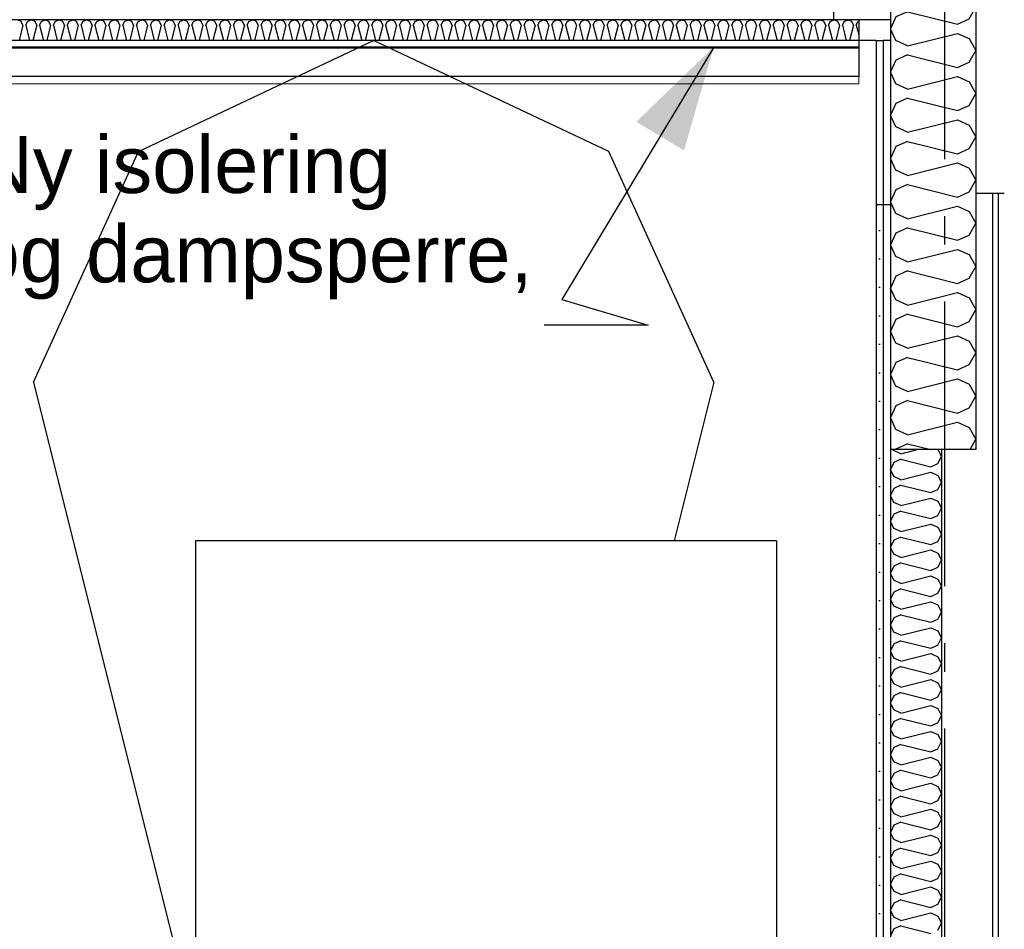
# Model space of a CAD drawing. Header units: millimetres. Extents: x -8544 to 51179, y -2070 to 23603.
# Tile 123 of 174: x 26593 to 28322, y 5248 to 6845. Entities that reach past the tile are written whole.
import ezdxf
from ezdxf.enums import TextEntityAlignment as Align

# ---------------------------------------------------------------- set-up
doc = ezdxf.new("R2010")
doc.units = ezdxf.units.MM
doc.header["$LTSCALE"] = 0.5
doc.header["$MEASUREMENT"] = 0
doc.linetypes.add('Akselinje', pattern=[1500, 1000, -200, 100, -200])
doc.linetypes.add('PLINE', pattern=[0])
for name, color, linetype in [('222- Søyler', 7, 'Continuous'), ('223- Bjelker', 7, 'Continuous'), ('223- Bjelker (Skravur)', 7, 'Continuous'), ('232- Ikke-bærende yttervegger', 7, 'Continuous'), ('232- Ikke-bærende yttervegger (Skravur)', 7, 'Continuous'), ('242- Ikke-bærende innervegger', 7, 'Continuous'), ('242- Ikke-bærende innervegger (Skravur)', 7, 'Continuous'), ('242- Ikke-bærende innervegger (Skravur)(Nye konstruksjoner)', 7, 'Continuous'), ('242- Ikke-bærende innervegger(Nye konstruksjoner)', 7, 'Continuous'), ('256- Faste himlinger og overflatebehandling (Skravur)(Nye konstruksjoner)', 7, 'Continuous'), ('256- Faste himlinger og overflatebehandling(Nye konstruksjoner)', 7, 'Continuous'), ('261- Primærkonstruksjon (tak)', 7, 'Continuous'), ('82-- Modullinjer', 7, 'Continuous'), ('832- Tekst bygning(Nye konstruksjoner)', 7, 'Continuous')]:
    doc.layers.add(name, color=color, linetype=linetype)
doc.layers.add('236- Innvendig kledning og overflate(Nye konstruksjoner)', color=7, linetype='Continuous', lineweight=0)
doc.styles.add('GENERATED_STYLE_1', font='arial.ttf')
doc.styles.add('GENERATED_STYLE_3', font='arial.ttf')
doc.dimstyles.new('GENERATED_STYLE__2', dxfattribs={"dimtxt": 0.18, "dimasz": 182.4, "dimexe": 0.18, "dimexo": 0.0625, "dimgap": 0, "dimtad": 0, "dimtih": 1, "dimtoh": 1, "dimdec": 4, "dimzin": 0, "dimdsep": 46, "dimcen": 0.09, "dimadec": 0, "dimazin": 0, "dimtfac": 1, "dimtdec": 4, "dimtmove": 0, "dimatfit": 3, "dimldrblk": 'ARROWHEAD_5', "dimfxl": 1, "dimtolj": 1, "dimtzin": 0, "dimarcsym": 0})
pattern_1 = [(270, (0, 0), (86.60254, 0), [0, -50]), (270, (43.3, -25), (86.60254, 0), [0, -50])]

# ---------------------------------------------------------------- blocks, each defined once
blk = doc.blocks.new('*X15')
at = {"layer": '242- Ikke-bærende innervegger (Skravur)', "linetype": 'PLINE'}
for p, q in [((28127.8, 6088.2), (28127, 6090)), ((28140, 6082.7), (28127.8, 6088.2)), ((28140, 6082.7), (28169.2, 6090)), ((28205.2, 6090), (28211.9, 6077.9)), ((28140, 6073.1), (28127.8, 6067.6)), ((28140, 6073.1), (28192.8, 6059.9)), ((28205, 6065.5), (28211.9, 6077.9)), ((28127.8, 6067.6), (28121.9, 6055.1)), ((28127.8, 6042.7), (28121.9, 6055.1)), ((28192.8, 6059.9), (28205, 6065.5)), ((28140, 6037.2), (28127.8, 6042.7)), ((28140, 6037.2), (28192.8, 6050.4)), ((28192.8, 6050.4), (28205, 6044.8)), ((28205, 6044.8), (28211.9, 6032.4)), ((28127.8, 6022), (28121.9, 6009.6)), ((28140, 6027.6), (28127.8, 6022)), ((28140, 6027.6), (28192.8, 6014.4)), ((28192.8, 6014.4), (28205, 6019.9)), ((28205, 6019.9), (28211.9, 6032.4)), ((28127.8, 5997.2), (28121.9, 6009.6)), ((28140, 5991.6), (28192.8, 6004.8)), ((28192.8, 6004.8), (28205, 5999.3)), ((28140, 5991.6), (28127.8, 5997.2)), ((28205, 5999.3), (28211.9, 5986.9)), ((28205, 5974.4), (28211.9, 5986.9)), ((28127.8, 5976.5), (28121.9, 5964.1)), ((28140, 5982.1), (28127.8, 5976.5)), ((28140, 5982.1), (28192.8, 5968.9)), ((28192.8, 5968.9), (28205, 5974.4)), ((28127.8, 5951.7), (28121.9, 5964.1)), ((28140, 5946.1), (28127.8, 5951.7)), ((28140, 5946.1), (28192.8, 5959.3)), ((28192.8, 5959.3), (28205, 5953.8)), ((28205, 5953.8), (28211.9, 5941.3)), ((28127.8, 5931), (28121.9, 5918.6)), ((28140, 5936.5), (28127.8, 5931)), ((28140, 5936.5), (28192.8, 5923.3)), ((28205, 5928.9), (28211.9, 5941.3)), ((28127.8, 5906.1), (28121.9, 5918.6)), ((28140, 5900.6), (28192.8, 5913.8)), ((28192.8, 5923.3), (28205, 5928.9)), ((28192.8, 5913.8), (28205, 5908.2)), ((28140, 5900.6), (28127.8, 5906.1)), ((28205, 5908.2), (28211.9, 5895.8)), ((28205, 5883.4), (28211.9, 5895.8)), ((28127.8, 5885.5), (28121.9, 5873)), ((28140, 5891), (28127.8, 5885.5)), ((28140, 5891), (28192.8, 5877.8)), ((28192.8, 5877.8), (28205, 5883.4)), ((28127.8, 5860.6), (28121.9, 5873)), ((28140, 5855.1), (28192.8, 5868.3)), ((28192.8, 5868.3), (28205, 5862.7)), ((28205, 5862.7), (28211.9, 5850.3)), ((28140, 5855.1), (28127.8, 5860.6)), ((28140, 5845.5), (28127.8, 5839.9)), ((28140, 5845.5), (28192.8, 5832.3)), ((28205, 5837.8), (28211.9, 5850.3)), ((28127.8, 5839.9), (28121.9, 5827.5)), ((28127.8, 5815.1), (28121.9, 5827.5)), ((28192.8, 5832.3), (28205, 5837.8)), ((28140, 5809.5), (28127.8, 5815.1)), ((28140, 5809.5), (28192.8, 5822.7)), ((28192.8, 5822.7), (28205, 5817.2)), ((28205, 5817.2), (28211.9, 5804.7)), ((28127.8, 5794.4), (28121.9, 5782)), ((28140, 5800), (28127.8, 5794.4)), ((28140, 5800), (28192.8, 5786.8)), ((28192.8, 5786.8), (28205, 5792.3)), ((28205, 5792.3), (28211.9, 5804.7)), ((28127.8, 5769.5), (28121.9, 5782)), ((28140, 5764), (28192.8, 5777.2)), ((28192.8, 5777.2), (28205, 5771.6)), ((28140, 5764), (28127.8, 5769.5)), ((28205, 5771.6), (28211.9, 5759.2)), ((28205, 5746.8), (28211.9, 5759.2)), ((28127.8, 5748.9), (28121.9, 5736.5)), ((28140, 5754.4), (28127.8, 5748.9)), ((28140, 5754.4), (28192.8, 5741.2)), ((28192.8, 5741.2), (28205, 5746.8)), ((28127.8, 5724), (28121.9, 5736.5)), ((28140, 5718.5), (28127.8, 5724)), ((28140, 5718.5), (28192.8, 5731.7)), ((28192.8, 5731.7), (28205, 5726.1)), ((28205, 5726.1), (28211.9, 5713.7)), ((28140, 5708.9), (28127.8, 5703.4)), ((28140, 5708.9), (28192.8, 5695.7)), ((28205, 5701.3), (28211.9, 5713.7)), ((28127.8, 5703.4), (28121.9, 5690.9)), ((28127.8, 5678.5), (28121.9, 5690.9)), ((28192.8, 5695.7), (28205, 5701.3)), ((28140, 5672.9), (28127.8, 5678.5)), ((28140, 5672.9), (28192.8, 5686.1)), ((28192.8, 5686.1), (28205, 5680.6)), ((28205, 5680.6), (28211.9, 5668.2)), ((28127.8, 5657.8), (28121.9, 5645.4)), ((28140, 5663.4), (28127.8, 5657.8)), ((28140, 5663.4), (28192.8, 5650.2)), ((28192.8, 5650.2), (28205, 5655.7)), ((28205, 5655.7), (28211.9, 5668.2)), ((28127.8, 5633), (28121.9, 5645.4)), ((28140, 5627.4), (28192.8, 5640.6)), ((28192.8, 5640.6), (28205, 5635.1)), ((28140, 5627.4), (28127.8, 5633)), ((28205, 5635.1), (28211.9, 5622.6)), ((28205, 5610.2), (28211.9, 5622.6)), ((28127.8, 5612.3), (28121.9, 5599.9)), ((28140, 5617.8), (28127.8, 5612.3)), ((28140, 5617.8), (28192.8, 5604.7)), ((28192.8, 5604.7), (28205, 5610.2)), ((28127.8, 5587.4), (28121.9, 5599.9)), ((28140, 5581.9), (28127.8, 5587.4)), ((28140, 5581.9), (28192.8, 5595.1)), ((28192.8, 5595.1), (28205, 5589.5)), ((28205, 5589.5), (28211.9, 5577.1)), ((28140, 5572.3), (28127.8, 5566.8)), ((28140, 5572.3), (28192.8, 5559.1)), ((28205, 5564.7), (28211.9, 5577.1)), ((28127.8, 5566.8), (28121.9, 5554.3)), ((28127.8, 5541.9), (28121.9, 5554.3)), ((28192.8, 5559.1), (28205, 5564.7)), ((28140, 5536.4), (28127.8, 5541.9)), ((28140, 5536.4), (28192.8, 5549.6)), ((28192.8, 5549.6), (28205, 5544)), ((28205, 5544), (28211.9, 5531.6)), ((28127.8, 5521.2), (28121.9, 5508.8)), ((28140, 5526.8), (28127.8, 5521.2)), ((28140, 5526.8), (28192.8, 5513.6)), ((28192.8, 5513.6), (28205, 5519.1)), ((28205, 5519.1), (28211.9, 5531.6)), ((28127.8, 5496.4), (28121.9, 5508.8)), ((28140, 5490.8), (28192.8, 5504)), ((28192.8, 5504), (28205, 5498.5)), ((28205, 5498.5), (28211.9, 5486)), ((28140, 5490.8), (28127.8, 5496.4)), ((28140, 5481.3), (28127.8, 5475.7)), ((28140, 5481.3), (28192.8, 5468.1)), ((28205, 5473.6), (28211.9, 5486)), ((28127.8, 5475.7), (28121.9, 5463.3)), ((28192.8, 5468.1), (28205, 5473.6)), ((28127.8, 5450.9), (28121.9, 5463.3)), ((28140, 5445.3), (28127.8, 5450.9)), ((28140, 5445.3), (28192.8, 5458.5)), ((28192.8, 5458.5), (28205, 5453)), ((28205, 5453), (28211.9, 5440.5)), ((28127.8, 5430.2), (28121.9, 5417.8)), ((28140, 5435.7), (28127.8, 5430.2)), ((28140, 5435.7), (28192.8, 5422.5)), ((28205, 5428.1), (28211.9, 5440.5)), ((28127.8, 5405.3), (28121.9, 5417.8)), ((28140, 5399.8), (28192.8, 5413)), ((28192.8, 5422.5), (28205, 5428.1)), ((28192.8, 5413), (28205, 5407.4)), ((28140, 5399.8), (28127.8, 5405.3)), ((28205, 5407.4), (28211.9, 5395)), ((28205, 5382.6), (28211.9, 5395)), ((28127.8, 5384.7), (28121.9, 5372.2)), ((28140, 5390.2), (28127.8, 5384.7)), ((28140, 5390.2), (28192.8, 5377)), ((28192.8, 5377), (28205, 5382.6)), ((28127.8, 5359.8), (28121.9, 5372.2)), ((28140, 5354.3), (28127.8, 5359.8)), ((28140, 5354.3), (28192.8, 5367.4)), ((28192.8, 5367.4), (28205, 5361.9)), ((28205, 5361.9), (28211.9, 5349.5)), ((28140, 5344.7), (28127.8, 5339.1)), ((28140, 5344.7), (28192.8, 5331.5)), ((28205, 5337), (28211.9, 5349.5)), ((28127.8, 5339.1), (28121.9, 5326.7)), ((28127.8, 5314.3), (28121.9, 5326.7)), ((28192.8, 5331.5), (28205, 5337)), ((28140, 5308.7), (28127.8, 5314.3)), ((28140, 5308.7), (28192.8, 5321.9)), ((28192.8, 5321.9), (28205, 5316.4)), ((28205, 5316.4), (28211.9, 5303.9)), ((28127.8, 5293.6), (28121.9, 5281.2)), ((28140, 5299.2), (28127.8, 5293.6)), ((28140, 5299.2), (28192.8, 5286)), ((28192.8, 5286), (28205, 5291.5)), ((28205, 5291.5), (28211.9, 5303.9)), ((28127.8, 5268.7), (28121.9, 5281.2)), ((28140, 5263.2), (28192.8, 5276.4)), ((28192.8, 5276.4), (28205, 5270.8)), ((28140, 5263.2), (28127.8, 5268.7)), ((28205, 5270.8), (28211.9, 5258.4)), ((28205, 5246), (28211.9, 5258.4)), ((28127.8, 5248.1), (28121.9, 5235.6)), ((28140, 5253.6), (28127.8, 5248.1)), ((28140, 5253.6), (28192.8, 5240.4))]:
    blk.add_line(p, q, dxfattribs=at)
blk = doc.blocks.new('*X20')
at = {"layer": '232- Ikke-bærende yttervegger (Skravur)', "linetype": 'PLINE'}
for p, q in [((28152.1, 7633.8), (28145.3, 7636.9)), ((28152.1, 7633.8), (28164.4, 7636.9)), ((28260.4, 7605.1), (28271.9, 7625.8)), ((28265.8, 7636.9), (28271.9, 7625.8)), ((28131.7, 7608.6), (28121.9, 7587.9)), ((28152.1, 7617.9), (28131.7, 7608.6)), ((28152.1, 7617.9), (28240, 7595.9)), ((28240, 7595.9), (28260.4, 7605.1)), ((28131.7, 7567.2), (28121.9, 7587.9)), ((28152.1, 7557.9), (28240, 7579.9)), ((28240, 7579.9), (28260.4, 7570.7)), ((28152.1, 7557.9), (28131.7, 7567.2)), ((28260.4, 7570.7), (28271.9, 7550)), ((28152.1, 7542), (28131.7, 7532.7)), ((28152.1, 7542), (28240, 7520)), ((28260.4, 7529.2), (28271.9, 7550)), ((28131.7, 7532.7), (28121.9, 7512)), ((28240, 7520), (28260.4, 7529.2)), ((28131.7, 7491.3), (28121.9, 7512)), ((28152.1, 7482.1), (28240, 7504)), ((28240, 7504), (28260.4, 7494.8)), ((28152.1, 7482.1), (28131.7, 7491.3)), ((28260.4, 7494.8), (28271.9, 7474.1)), ((28260.4, 7453.4), (28271.9, 7474.1)), ((28131.7, 7456.9), (28121.9, 7436.1)), ((28152.1, 7466.1), (28131.7, 7456.9)), ((28152.1, 7466.1), (28240, 7444.1)), ((28240, 7444.1), (28260.4, 7453.4)), ((28131.7, 7415.4), (28121.9, 7436.1)), ((28152.1, 7406.2), (28240, 7428.2)), ((28240, 7428.2), (28260.4, 7418.9)), ((28260.4, 7418.9), (28271.9, 7398.2)), ((28152.1, 7406.2), (28131.7, 7415.4)), ((28152.1, 7390.2), (28131.7, 7381)), ((28152.1, 7390.2), (28240, 7368.2)), ((28260.4, 7377.5), (28271.9, 7398.2)), ((28131.7, 7381), (28121.9, 7360.3)), ((28240, 7368.2), (28260.4, 7377.5)), ((28131.7, 7339.5), (28121.9, 7360.3)), ((28152.1, 7330.3), (28240, 7352.3)), ((28240, 7352.3), (28260.4, 7343)), ((28152.1, 7330.3), (28131.7, 7339.5)), ((28260.4, 7343), (28271.9, 7322.3)), ((28152.1, 7314.4), (28131.7, 7305.1)), ((28152.1, 7314.4), (28240, 7292.4)), ((28260.4, 7301.6), (28271.9, 7322.3)), ((28131.7, 7305.1), (28121.9, 7284.4)), ((28240, 7292.4), (28260.4, 7301.6)), ((28131.7, 7263.7), (28121.9, 7284.4)), ((28152.1, 7254.4), (28131.7, 7263.7)), ((28152.1, 7254.4), (28240, 7276.4)), ((28240, 7276.4), (28260.4, 7267.2)), ((28260.4, 7267.2), (28271.9, 7246.4)), ((28260.4, 7225.7), (28271.9, 7246.4)), ((28131.7, 7229.2), (28121.9, 7208.5)), ((28152.1, 7238.5), (28131.7, 7229.2)), ((28152.1, 7238.5), (28240, 7216.5)), ((28240, 7216.5), (28260.4, 7225.7)), ((28131.7, 7187.8), (28121.9, 7208.5)), ((28152.1, 7178.5), (28240, 7200.5)), ((28240, 7200.5), (28260.4, 7191.3)), ((28152.1, 7178.5), (28131.7, 7187.8)), ((28260.4, 7191.3), (28271.9, 7170.6)), ((28152.1, 7162.6), (28131.7, 7153.3)), ((28152.1, 7162.6), (28240, 7140.6)), ((28260.4, 7149.8), (28271.9, 7170.6)), ((28131.7, 7153.3), (28121.9, 7132.6)), ((28240, 7140.6), (28260.4, 7149.8)), ((28131.7, 7111.9), (28121.9, 7132.6)), ((28152.1, 7102.7), (28240, 7124.7)), ((28240, 7124.7), (28260.4, 7115.4)), ((28152.1, 7102.7), (28131.7, 7111.9)), ((28260.4, 7115.4), (28271.9, 7094.7)), ((28260.4, 7074), (28271.9, 7094.7)), ((28131.7, 7077.5), (28121.9, 7056.7)), ((28152.1, 7086.7), (28131.7, 7077.5)), ((28152.1, 7086.7), (28240, 7064.7)), ((28240, 7064.7), (28260.4, 7074)), ((28131.7, 7036), (28121.9, 7056.7)), ((28152.1, 7026.8), (28240, 7048.8)), ((28240, 7048.8), (28260.4, 7039.5)), ((28260.4, 7039.5), (28271.9, 7018.8)), ((28152.1, 7026.8), (28131.7, 7036)), ((28152.1, 7010.8), (28131.7, 7001.6)), ((28152.1, 7010.8), (28240, 6988.8)), ((28260.4, 6998.1), (28271.9, 7018.8)), ((28131.7, 7001.6), (28121.9, 6980.9)), ((28240, 6988.8), (28260.4, 6998.1)), ((28131.7, 6960.1), (28121.9, 6980.9)), ((28152.1, 6950.9), (28240, 6972.9)), ((28240, 6972.9), (28260.4, 6963.6)), ((28152.1, 6950.9), (28131.7, 6960.1)), ((28260.4, 6963.6), (28271.9, 6942.9)), ((28152.1, 6935), (28131.7, 6925.7)), ((28152.1, 6935), (28240, 6913)), ((28260.4, 6922.2), (28271.9, 6942.9)), ((28131.7, 6925.7), (28121.9, 6905)), ((28240, 6913), (28260.4, 6922.2)), ((28131.7, 6884.3), (28121.9, 6905)), ((28152.1, 6875), (28131.7, 6884.3)), ((28152.1, 6875), (28240, 6897)), ((28240, 6897), (28260.4, 6887.8)), ((28260.4, 6887.8), (28271.9, 6867)), ((28260.4, 6846.3), (28271.9, 6867)), ((28131.7, 6849.8), (28121.9, 6829.1)), ((28152.1, 6859.1), (28131.7, 6849.8)), ((28152.1, 6859.1), (28240, 6837.1)), ((28240, 6837.1), (28260.4, 6846.3)), ((28131.7, 6808.4), (28121.9, 6829.1)), ((28152.1, 6799.1), (28240, 6821.1)), ((28240, 6821.1), (28260.4, 6811.9)), ((28152.1, 6799.1), (28131.7, 6808.4)), ((28260.4, 6811.9), (28271.9, 6791.2)), ((28152.1, 6783.2), (28131.7, 6774)), ((28152.1, 6783.2), (28240, 6761.2)), ((28260.4, 6770.4), (28271.9, 6791.2)), ((28131.7, 6774), (28121.9, 6753.2)), ((28240, 6761.2), (28260.4, 6770.4)), ((28131.7, 6732.5), (28121.9, 6753.2)), ((28152.1, 6723.3), (28240, 6745.3)), ((28240, 6745.3), (28260.4, 6736)), ((28152.1, 6723.3), (28131.7, 6732.5)), ((28260.4, 6736), (28271.9, 6715.3)), ((28260.4, 6694.6), (28271.9, 6715.3)), ((28131.7, 6698.1), (28121.9, 6677.3)), ((28152.1, 6707.3), (28131.7, 6698.1)), ((28152.1, 6707.3), (28240, 6685.3)), ((28240, 6685.3), (28260.4, 6694.6)), ((28131.7, 6656.6), (28121.9, 6677.3)), ((28152.1, 6647.4), (28131.7, 6656.6)), ((28152.1, 6647.4), (28240, 6669.4)), ((28240, 6669.4), (28260.4, 6660.1)), ((28260.4, 6660.1), (28271.9, 6639.4)), ((28260.4, 6618.7), (28271.9, 6639.4)), ((28131.7, 6622.2), (28121.9, 6601.5)), ((28152.1, 6631.4), (28131.7, 6622.2)), ((28152.1, 6631.4), (28240, 6609.4)), ((28240, 6609.4), (28260.4, 6618.7)), ((28131.7, 6580.7), (28121.9, 6601.5)), ((28152.1, 6571.5), (28240, 6593.5)), ((28240, 6593.5), (28260.4, 6584.3)), ((28152.1, 6571.5), (28131.7, 6580.7)), ((28260.4, 6584.3), (28271.9, 6563.5)), ((28152.1, 6555.6), (28131.7, 6546.3)), ((28152.1, 6555.6), (28240, 6533.6)), ((28260.4, 6542.8), (28271.9, 6563.5)), ((28131.7, 6546.3), (28121.9, 6525.6)), ((28240, 6533.6), (28260.4, 6542.8)), ((28131.7, 6504.9), (28121.9, 6525.6)), ((28152.1, 6495.6), (28131.7, 6504.9)), ((28152.1, 6495.6), (28240, 6517.6)), ((28240, 6517.6), (28260.4, 6508.4)), ((28260.4, 6508.4), (28271.9, 6487.7)), ((28260.4, 6466.9), (28271.9, 6487.7)), ((28131.7, 6470.4), (28121.9, 6449.7)), ((28152.1, 6479.7), (28131.7, 6470.4)), ((28152.1, 6479.7), (28240, 6457.7)), ((28240, 6457.7), (28260.4, 6466.9)), ((28131.7, 6429), (28121.9, 6449.7)), ((28152.1, 6419.7), (28240, 6441.7)), ((28240, 6441.7), (28260.4, 6432.5)), ((28260.4, 6432.5), (28271.9, 6411.8)), ((28152.1, 6419.7), (28131.7, 6429)), ((28152.1, 6403.8), (28131.7, 6394.6)), ((28152.1, 6403.8), (28240, 6381.8)), ((28260.4, 6391.1), (28271.9, 6411.8)), ((28131.7, 6394.6), (28121.9, 6373.8)), ((28240, 6381.8), (28260.4, 6391.1)), ((28131.7, 6353.1), (28121.9, 6373.8)), ((28152.1, 6343.9), (28240, 6365.9)), ((28240, 6365.9), (28260.4, 6356.6)), ((28152.1, 6343.9), (28131.7, 6353.1)), ((28260.4, 6356.6), (28271.9, 6335.9)), ((28260.4, 6315.2), (28271.9, 6335.9)), ((28131.7, 6318.7), (28121.9, 6298)), ((28152.1, 6327.9), (28131.7, 6318.7)), ((28152.1, 6327.9), (28240, 6305.9)), ((28240, 6305.9), (28260.4, 6315.2)), ((28131.7, 6277.2), (28121.9, 6298)), ((28152.1, 6268), (28131.7, 6277.2)), ((28152.1, 6268), (28240, 6290)), ((28240, 6290), (28260.4, 6280.7)), ((28260.4, 6280.7), (28271.9, 6260)), ((28260.4, 6239.3), (28271.9, 6260)), ((28131.7, 6242.8), (28121.9, 6222.1)), ((28152.1, 6252), (28131.7, 6242.8)), ((28152.1, 6252), (28240, 6230)), ((28240, 6230), (28260.4, 6239.3)), ((28131.7, 6201.4), (28121.9, 6222.1)), ((28152.1, 6192.1), (28240, 6214.1)), ((28240, 6214.1), (28260.4, 6204.9)), ((28152.1, 6192.1), (28131.7, 6201.4)), ((28260.4, 6204.9), (28271.9, 6184.1)), ((28152.1, 6176.2), (28131.7, 6166.9)), ((28152.1, 6176.2), (28240, 6154.2)), ((28260.4, 6163.4), (28271.9, 6184.1)), ((28131.7, 6166.9), (28121.9, 6146.2)), ((28240, 6154.2), (28260.4, 6163.4)), ((28131.7, 6125.5), (28121.9, 6146.2)), ((28152.1, 6116.2), (28240, 6138.2)), ((28240, 6138.2), (28260.4, 6129)), ((28152.1, 6116.2), (28131.7, 6125.5)), ((28260.4, 6129), (28271.9, 6108.3)), ((28261.7, 6090), (28271.9, 6108.3)), ((28131.7, 6091), (28131.2, 6090)), ((28152.1, 6100.3), (28131.7, 6091)), ((28152.1, 6100.3), (28193.2, 6090))]:
    blk.add_line(p, q, dxfattribs=at)
blk = doc.blocks.new('*X50')
at = {"layer": '256- Faste himlinger og overflatebehandling (Skravur)(Nye konstruksjoner)', "linetype": 'PLINE'}
for p, q in [((26595.7, 6841.9), (26589, 6845.1)), ((26598.6, 6835.4), (26592, 6808.8)), ((26598.6, 6835.4), (26595.7, 6841.9)), ((26603.7, 6835.4), (26606.7, 6841.9)), ((26603.7, 6835.4), (26610.4, 6808.8)), ((26606.7, 6841.9), (26613.3, 6845.1)), ((26620, 6841.9), (26613.3, 6845.1)), ((26622.9, 6835.4), (26616.3, 6808.8)), ((26622.9, 6835.4), (26620, 6841.9)), ((26628, 6835.4), (26631, 6841.9)), ((26628, 6835.4), (26634.7, 6808.8)), ((26631, 6841.9), (26637.6, 6845.1)), ((26644.3, 6841.9), (26637.6, 6845.1)), ((26647.2, 6835.4), (26640.6, 6808.8)), ((26647.2, 6835.4), (26644.3, 6841.9)), ((26652.3, 6835.4), (26655.3, 6841.9)), ((26652.3, 6835.4), (26659, 6808.8)), ((26655.3, 6841.9), (26661.9, 6845.1)), ((26668.6, 6841.9), (26661.9, 6845.1)), ((26671.5, 6835.4), (26664.9, 6808.8)), ((26671.5, 6835.4), (26668.6, 6841.9)), ((26676.6, 6835.4), (26679.6, 6841.9)), ((26676.6, 6835.4), (26683.3, 6808.8)), ((26679.6, 6841.9), (26686.2, 6845.1)), ((26692.9, 6841.9), (26686.2, 6845.1)), ((26695.8, 6835.4), (26689.2, 6808.8)), ((26695.8, 6835.4), (26692.9, 6841.9)), ((26700.9, 6835.4), (26703.9, 6841.9)), ((26700.9, 6835.4), (26707.6, 6808.8)), ((26703.9, 6841.9), (26710.5, 6845.1)), ((26717.2, 6841.9), (26710.5, 6845.1)), ((26720.1, 6835.4), (26713.5, 6808.8)), ((26720.1, 6835.4), (26717.2, 6841.9)), ((26725.2, 6835.4), (26728.2, 6841.9)), ((26725.2, 6835.4), (26731.9, 6808.8)), ((26728.2, 6841.9), (26734.8, 6845.1)), ((26741.5, 6841.9), (26734.8, 6845.1)), ((26744.4, 6835.4), (26737.8, 6808.8)), ((26744.4, 6835.4), (26741.5, 6841.9)), ((26749.6, 6835.4), (26752.5, 6841.9)), ((26749.6, 6835.4), (26756.2, 6808.8)), ((26752.5, 6841.9), (26759.1, 6845.1)), ((26765.8, 6841.9), (26759.1, 6845.1)), ((26768.7, 6835.4), (26762.1, 6808.8)), ((26768.7, 6835.4), (26765.8, 6841.9)), ((26773.9, 6835.4), (26776.8, 6841.9)), ((26773.9, 6835.4), (26780.5, 6808.8)), ((26776.8, 6841.9), (26783.5, 6845.1)), ((26790.1, 6841.9), (26783.5, 6845.1)), ((26793.1, 6835.4), (26786.4, 6808.8)), ((26793.1, 6835.4), (26790.1, 6841.9)), ((26798.2, 6835.4), (26801.1, 6841.9)), ((26798.2, 6835.4), (26804.8, 6808.8)), ((26801.1, 6841.9), (26807.8, 6845.1)), ((26814.4, 6841.9), (26807.8, 6845.1)), ((26817.4, 6835.4), (26810.7, 6808.8)), ((26817.4, 6835.4), (26814.4, 6841.9)), ((26822.5, 6835.4), (26825.4, 6841.9)), ((26822.5, 6835.4), (26829.1, 6808.8)), ((26825.4, 6841.9), (26832.1, 6845.1)), ((26838.7, 6841.9), (26832.1, 6845.1)), ((26841.7, 6835.4), (26835, 6808.8)), ((26841.7, 6835.4), (26838.7, 6841.9)), ((26846.8, 6835.4), (26849.7, 6841.9)), ((26846.8, 6835.4), (26853.4, 6808.8)), ((26849.7, 6841.9), (26856.4, 6845.1)), ((26863, 6841.9), (26856.4, 6845.1)), ((26866, 6835.4), (26859.3, 6808.8)), ((26866, 6835.4), (26863, 6841.9)), ((26871.1, 6835.4), (26874, 6841.9)), ((26871.1, 6835.4), (26877.7, 6808.8)), ((26874, 6841.9), (26880.7, 6845.1)), ((26887.3, 6841.9), (26880.7, 6845.1)), ((26890.3, 6835.4), (26883.6, 6808.8)), ((26890.3, 6835.4), (26887.3, 6841.9)), ((26895.4, 6835.4), (26898.3, 6841.9)), ((26895.4, 6835.4), (26902, 6808.8)), ((26898.3, 6841.9), (26905, 6845.1)), ((26911.6, 6841.9), (26905, 6845.1)), ((26914.6, 6835.4), (26907.9, 6808.8)), ((26914.6, 6835.4), (26911.6, 6841.9)), ((26919.7, 6835.4), (26922.6, 6841.9)), ((26919.7, 6835.4), (26926.3, 6808.8)), ((26922.6, 6841.9), (26929.3, 6845.1)), ((26935.9, 6841.9), (26929.3, 6845.1)), ((26938.9, 6835.4), (26932.2, 6808.8)), ((26938.9, 6835.4), (26935.9, 6841.9)), ((26944, 6835.4), (26946.9, 6841.9)), ((26944, 6835.4), (26950.6, 6808.8)), ((26946.9, 6841.9), (26953.6, 6845.1)), ((26960.2, 6841.9), (26953.6, 6845.1)), ((26963.2, 6835.4), (26956.5, 6808.8)), ((26963.2, 6835.4), (26960.2, 6841.9)), ((26968.3, 6835.4), (26971.3, 6841.9)), ((26968.3, 6835.4), (26974.9, 6808.8)), ((26971.3, 6841.9), (26977.9, 6845.1)), ((26984.5, 6841.9), (26977.9, 6845.1)), ((26987.5, 6835.4), (26980.8, 6808.8)), ((26987.5, 6835.4), (26984.5, 6841.9)), ((26992.6, 6835.4), (26995.6, 6841.9)), ((26992.6, 6835.4), (26999.2, 6808.8)), ((26995.6, 6841.9), (27002.2, 6845.1)), ((27008.8, 6841.9), (27002.2, 6845.1)), ((27011.8, 6835.4), (27005.1, 6808.8)), ((27011.8, 6835.4), (27008.8, 6841.9)), ((27016.9, 6835.4), (27019.9, 6841.9)), ((27016.9, 6835.4), (27023.6, 6808.8)), ((27019.9, 6841.9), (27026.5, 6845.1)), ((27033.1, 6841.9), (27026.5, 6845.1)), ((27036.1, 6835.4), (27029.4, 6808.8)), ((27036.1, 6835.4), (27033.1, 6841.9)), ((27041.2, 6835.4), (27044.2, 6841.9)), ((27041.2, 6835.4), (27047.9, 6808.8)), ((27044.2, 6841.9), (27050.8, 6845.1)), ((27057.4, 6841.9), (27050.8, 6845.1)), ((27060.4, 6835.4), (27053.7, 6808.8)), ((27060.4, 6835.4), (27057.4, 6841.9)), ((27065.5, 6835.4), (27068.5, 6841.9)), ((27065.5, 6835.4), (27072.2, 6808.8)), ((27068.5, 6841.9), (27075.1, 6845.1)), ((27081.7, 6841.9), (27075.1, 6845.1)), ((27084.7, 6835.4), (27078.1, 6808.8)), ((27084.7, 6835.4), (27081.7, 6841.9)), ((27089.8, 6835.4), (27092.8, 6841.9)), ((27089.8, 6835.4), (27096.5, 6808.8)), ((27092.8, 6841.9), (27099.4, 6845.1)), ((27106, 6841.9), (27099.4, 6845.1)), ((27109, 6835.4), (27102.4, 6808.8)), ((27109, 6835.4), (27106, 6841.9)), ((27114.1, 6835.4), (27117.1, 6841.9)), ((27114.1, 6835.4), (27120.8, 6808.8)), ((27117.1, 6841.9), (27123.7, 6845.1)), ((27130.4, 6841.9), (27123.7, 6845.1)), ((27133.3, 6835.4), (27126.7, 6808.8)), ((27133.3, 6835.4), (27130.4, 6841.9)), ((27138.4, 6835.4), (27141.4, 6841.9)), ((27138.4, 6835.4), (27145.1, 6808.8)), ((27141.4, 6841.9), (27148, 6845.1)), ((27154.7, 6841.9), (27148, 6845.1)), ((27157.6, 6835.4), (27151, 6808.8)), ((27157.6, 6835.4), (27154.7, 6841.9)), ((27162.7, 6835.4), (27165.7, 6841.9)), ((27162.7, 6835.4), (27169.4, 6808.8)), ((27165.7, 6841.9), (27172.3, 6845.1)), ((27179, 6841.9), (27172.3, 6845.1)), ((27181.9, 6835.4), (27175.3, 6808.8)), ((27181.9, 6835.4), (27179, 6841.9)), ((27187, 6835.4), (27190, 6841.9)), ((27187, 6835.4), (27193.7, 6808.8)), ((27190, 6841.9), (27196.6, 6845.1)), ((27203.3, 6841.9), (27196.6, 6845.1)), ((27206.2, 6835.4), (27199.6, 6808.8)), ((27206.2, 6835.4), (27203.3, 6841.9)), ((27211.3, 6835.4), (27214.3, 6841.9)), ((27211.3, 6835.4), (27218, 6808.8)), ((27214.3, 6841.9), (27220.9, 6845.1)), ((27227.6, 6841.9), (27220.9, 6845.1)), ((27230.5, 6835.4), (27223.9, 6808.8)), ((27230.5, 6835.4), (27227.6, 6841.9)), ((27235.6, 6835.4), (27238.6, 6841.9)), ((27235.6, 6835.4), (27242.3, 6808.8)), ((27238.6, 6841.9), (27245.2, 6845.1)), ((27251.9, 6841.9), (27245.2, 6845.1)), ((27254.8, 6835.4), (27248.2, 6808.8)), ((27254.8, 6835.4), (27251.9, 6841.9)), ((27259.9, 6835.4), (27262.9, 6841.9)), ((27259.9, 6835.4), (27266.6, 6808.8)), ((27262.9, 6841.9), (27269.5, 6845.1)), ((27276.2, 6841.9), (27269.5, 6845.1)), ((27279.1, 6835.4), (27272.5, 6808.8)), ((27279.1, 6835.4), (27276.2, 6841.9)), ((27284.2, 6835.4), (27287.2, 6841.9)), ((27284.2, 6835.4), (27290.9, 6808.8)), ((27287.2, 6841.9), (27293.8, 6845.1)), ((27300.5, 6841.9), (27293.8, 6845.1)), ((27303.4, 6835.4), (27296.8, 6808.8)), ((27303.4, 6835.4), (27300.5, 6841.9)), ((27308.6, 6835.4), (27311.5, 6841.9)), ((27308.6, 6835.4), (27315.2, 6808.8)), ((27311.5, 6841.9), (27318.2, 6845.1)), ((27324.8, 6841.9), (27318.2, 6845.1)), ((27327.8, 6835.4), (27321.1, 6808.8)), ((27327.8, 6835.4), (27324.8, 6841.9)), ((27332.9, 6835.4), (27335.8, 6841.9)), ((27332.9, 6835.4), (27339.5, 6808.8)), ((27335.8, 6841.9), (27342.5, 6845.1)), ((27349.1, 6841.9), (27342.5, 6845.1)), ((27352.1, 6835.4), (27345.4, 6808.8)), ((27352.1, 6835.4), (27349.1, 6841.9)), ((27357.2, 6835.4), (27360.1, 6841.9)), ((27357.2, 6835.4), (27363.8, 6808.8)), ((27360.1, 6841.9), (27366.8, 6845.1)), ((27373.4, 6841.9), (27366.8, 6845.1)), ((27376.4, 6835.4), (27369.7, 6808.8)), ((27376.4, 6835.4), (27373.4, 6841.9)), ((27381.5, 6835.4), (27384.4, 6841.9)), ((27381.5, 6835.4), (27388.1, 6808.8)), ((27384.4, 6841.9), (27391.1, 6845.1)), ((27397.7, 6841.9), (27391.1, 6845.1)), ((27400.7, 6835.4), (27394, 6808.8)), ((27400.7, 6835.4), (27397.7, 6841.9)), ((27405.8, 6835.4), (27408.7, 6841.9)), ((27405.8, 6835.4), (27412.4, 6808.8)), ((27408.7, 6841.9), (27415.4, 6845.1)), ((27422, 6841.9), (27415.4, 6845.1)), ((27425, 6835.4), (27418.3, 6808.8)), ((27425, 6835.4), (27422, 6841.9)), ((27430.1, 6835.4), (27433, 6841.9)), ((27430.1, 6835.4), (27436.7, 6808.8)), ((27433, 6841.9), (27439.7, 6845.1)), ((27446.3, 6841.9), (27439.7, 6845.1)), ((27449.3, 6835.4), (27442.6, 6808.8)), ((27449.3, 6835.4), (27446.3, 6841.9)), ((27454.4, 6835.4), (27457.3, 6841.9)), ((27454.4, 6835.4), (27461, 6808.8)), ((27457.3, 6841.9), (27464, 6845.1)), ((27470.6, 6841.9), (27464, 6845.1)), ((27473.6, 6835.4), (27466.9, 6808.8)), ((27473.6, 6835.4), (27470.6, 6841.9)), ((27478.7, 6835.4), (27481.6, 6841.9)), ((27478.7, 6835.4), (27485.3, 6808.8)), ((27481.6, 6841.9), (27488.3, 6845.1)), ((27494.9, 6841.9), (27488.3, 6845.1)), ((27497.9, 6835.4), (27491.2, 6808.8)), ((27497.9, 6835.4), (27494.9, 6841.9)), ((27503, 6835.4), (27505.9, 6841.9)), ((27503, 6835.4), (27509.6, 6808.8)), ((27505.9, 6841.9), (27512.6, 6845.1)), ((27519.2, 6841.9), (27512.6, 6845.1)), ((27522.2, 6835.4), (27515.5, 6808.8)), ((27522.2, 6835.4), (27519.2, 6841.9)), ((27527.3, 6835.4), (27530.3, 6841.9)), ((27527.3, 6835.4), (27533.9, 6808.8)), ((27530.3, 6841.9), (27536.9, 6845.1)), ((27543.5, 6841.9), (27536.9, 6845.1)), ((27546.5, 6835.4), (27539.8, 6808.8)), ((27546.5, 6835.4), (27543.5, 6841.9)), ((27551.6, 6835.4), (27554.6, 6841.9)), ((27551.6, 6835.4), (27558.2, 6808.8)), ((27554.6, 6841.9), (27561.2, 6845.1)), ((27567.8, 6841.9), (27561.2, 6845.1)), ((27570.8, 6835.4), (27564.1, 6808.8)), ((27570.8, 6835.4), (27567.8, 6841.9)), ((27575.9, 6835.4), (27578.9, 6841.9)), ((27575.9, 6835.4), (27582.6, 6808.8)), ((27578.9, 6841.9), (27585.5, 6845.1)), ((27592.1, 6841.9), (27585.5, 6845.1)), ((27595.1, 6835.4), (27588.4, 6808.8)), ((27595.1, 6835.4), (27592.1, 6841.9)), ((27600.2, 6835.4), (27603.2, 6841.9)), ((27600.2, 6835.4), (27606.9, 6808.8)), ((27603.2, 6841.9), (27609.8, 6845.1)), ((27616.4, 6841.9), (27609.8, 6845.1)), ((27619.4, 6835.4), (27612.8, 6808.8)), ((27619.4, 6835.4), (27616.4, 6841.9)), ((27624.5, 6835.4), (27627.5, 6841.9)), ((27624.5, 6835.4), (27631.2, 6808.8)), ((27627.5, 6841.9), (27634.1, 6845.1)), ((27640.7, 6841.9), (27634.1, 6845.1)), ((27643.7, 6835.4), (27637.1, 6808.8)), ((27643.7, 6835.4), (27640.7, 6841.9)), ((27648.8, 6835.4), (27651.8, 6841.9)), ((27648.8, 6835.4), (27655.5, 6808.8)), ((27651.8, 6841.9), (27658.4, 6845.1)), ((27665, 6841.9), (27658.4, 6845.1)), ((27668, 6835.4), (27661.4, 6808.8)), ((27668, 6835.4), (27665, 6841.9)), ((27673.1, 6835.4), (27676.1, 6841.9)), ((27673.1, 6835.4), (27679.8, 6808.8)), ((27676.1, 6841.9), (27682.7, 6845.1)), ((27689.4, 6841.9), (27682.7, 6845.1)), ((27692.3, 6835.4), (27685.7, 6808.8)), ((27692.3, 6835.4), (27689.4, 6841.9)), ((27697.4, 6835.4), (27700.4, 6841.9)), ((27697.4, 6835.4), (27704.1, 6808.8)), ((27700.4, 6841.9), (27707, 6845.1)), ((27713.7, 6841.9), (27707, 6845.1)), ((27716.6, 6835.4), (27710, 6808.8)), ((27716.6, 6835.4), (27713.7, 6841.9)), ((27721.7, 6835.4), (27724.7, 6841.9)), ((27721.7, 6835.4), (27728.4, 6808.8)), ((27724.7, 6841.9), (27731.3, 6845.1)), ((27738, 6841.9), (27731.3, 6845.1)), ((27740.9, 6835.4), (27734.3, 6808.8)), ((27740.9, 6835.4), (27738, 6841.9)), ((27746, 6835.4), (27749, 6841.9)), ((27746, 6835.4), (27752.7, 6808.8)), ((27749, 6841.9), (27755.6, 6845.1)), ((27762.3, 6841.9), (27755.6, 6845.1)), ((27765.2, 6835.4), (27758.6, 6808.8)), ((27765.2, 6835.4), (27762.3, 6841.9)), ((27770.3, 6835.4), (27773.3, 6841.9)), ((27770.3, 6835.4), (27777, 6808.8)), ((27773.3, 6841.9), (27779.9, 6845.1)), ((27786.6, 6841.9), (27779.9, 6845.1)), ((27789.5, 6835.4), (27782.9, 6808.8)), ((27789.5, 6835.4), (27786.6, 6841.9)), ((27794.6, 6835.4), (27797.6, 6841.9)), ((27794.6, 6835.4), (27801.3, 6808.8)), ((27797.6, 6841.9), (27804.2, 6845.1)), ((27810.9, 6841.9), (27804.2, 6845.1)), ((27813.8, 6835.4), (27807.2, 6808.8)), ((27813.8, 6835.4), (27810.9, 6841.9)), ((27818.9, 6835.4), (27821.9, 6841.9)), ((27818.9, 6835.4), (27825.6, 6808.8)), ((27821.9, 6841.9), (27828.5, 6845.1)), ((27835.2, 6841.9), (27828.5, 6845.1)), ((27838.1, 6835.4), (27831.5, 6808.8)), ((27838.1, 6835.4), (27835.2, 6841.9)), ((27843.2, 6835.4), (27846.2, 6841.9)), ((27843.2, 6835.4), (27849.9, 6808.8)), ((27846.2, 6841.9), (27852.8, 6845.1)), ((27859.5, 6841.9), (27852.8, 6845.1)), ((27862.4, 6835.4), (27855.8, 6808.8)), ((27862.4, 6835.4), (27859.5, 6841.9)), ((27867.6, 6835.4), (27870.5, 6841.9)), ((27867.6, 6835.4), (27874.2, 6808.8)), ((27870.5, 6841.9), (27877.2, 6845.1)), ((27883.8, 6841.9), (27877.2, 6845.1)), ((27886.8, 6835.4), (27880.1, 6808.8)), ((27886.8, 6835.4), (27883.8, 6841.9)), ((27891.9, 6835.4), (27894.8, 6841.9)), ((27891.9, 6835.4), (27898.5, 6808.8)), ((27894.8, 6841.9), (27901.5, 6845.1)), ((27908.1, 6841.9), (27901.5, 6845.1)), ((27911.1, 6835.4), (27904.4, 6808.8)), ((27911.1, 6835.4), (27908.1, 6841.9)), ((27916.2, 6835.4), (27919.1, 6841.9)), ((27916.2, 6835.4), (27922.8, 6808.8)), ((27919.1, 6841.9), (27925.8, 6845.1)), ((27932.4, 6841.9), (27925.8, 6845.1)), ((27935.4, 6835.4), (27928.7, 6808.8)), ((27935.4, 6835.4), (27932.4, 6841.9)), ((27940.5, 6835.4), (27943.4, 6841.9)), ((27940.5, 6835.4), (27947.1, 6808.8)), ((27943.4, 6841.9), (27950.1, 6845.1)), ((27956.7, 6841.9), (27950.1, 6845.1)), ((27959.7, 6835.4), (27953, 6808.8)), ((27959.7, 6835.4), (27956.7, 6841.9)), ((27964.8, 6835.4), (27967.7, 6841.9)), ((27964.8, 6835.4), (27971.4, 6808.8)), ((27967.7, 6841.9), (27974.4, 6845.1)), ((27981, 6841.9), (27974.4, 6845.1)), ((27984, 6835.4), (27977.3, 6808.8)), ((27984, 6835.4), (27981, 6841.9)), ((27989.1, 6835.4), (27992, 6841.9)), ((27989.1, 6835.4), (27995.7, 6808.8)), ((27992, 6841.9), (27998.7, 6845.1)), ((28005.3, 6841.9), (27998.7, 6845.1)), ((28008.3, 6835.4), (28001.6, 6808.8)), ((28008.3, 6835.4), (28005.3, 6841.9)), ((28013.4, 6835.4), (28016.3, 6841.9)), ((28013.4, 6835.4), (28020, 6808.8)), ((28016.3, 6841.9), (28023, 6845.1)), ((28029.6, 6841.9), (28023, 6845.1)), ((28032.6, 6835.4), (28025.9, 6808.8)), ((28032.6, 6835.4), (28029.6, 6841.9)), ((28037.7, 6835.4), (28040.6, 6841.9)), ((28037.7, 6835.4), (28044.3, 6808.8)), ((28040.6, 6841.9), (28047.3, 6845.1)), ((28053.9, 6841.9), (28047.3, 6845.1)), ((28056.9, 6835.4), (28050.2, 6808.8)), ((28056.9, 6835.4), (28053.9, 6841.9)), ((28062, 6835.4), (28065, 6841.9)), ((28062, 6835.4), (28066.2, 6818.7)), ((28065, 6841.9), (28066.2, 6842.5))]:
    blk.add_line(p, q, dxfattribs=at)
blk = doc.blocks.new('*X94')
at = {"layer": '242- Ikke-bærende innervegger (Skravur)(Nye konstruksjoner)', "linetype": 'PLINE'}
for p, q in [((26801.6, 6613.4), (27214.5, 6808.8)), ((27627.4, 6613.4), (27214.5, 6808.8)), ((26617.4, 6208.5), (26801.6, 6613.4)), ((27811.6, 6208.5), (27627.4, 6613.4)), ((26617.4, 6208.5), (26901.9, 5070.3)), ((27811.6, 6208.5), (27742, 5930))]:
    blk.add_line(p, q, dxfattribs=at)
blk = doc.blocks.new('Standard grid marker[11]', base_point=(28216.9, 12550))
at = {"layer": '82-- Modullinjer', "linetype": 'Akselinje'}
blk.add_line((28216.9, 12350), (28216.9, 1550), dxfattribs=at)
at = {"layer": '82-- Modullinjer', "style": 'GENERATED_STYLE_1'}
for tag, p in [('AC_MarkerText_1_0', (28216.9, 12887.5)), ('AC_MarkerText_1_1', (28216.9, 1187.5))]:
    blk.add_attdef(tag, text='', height=175, rotation=360, dxfattribs=at).set_placement(p, align=Align.TOP_CENTER)
blk = doc.blocks.new('ARROWHEAD_5')
at = {"linetype": 'Continuous'}
blk.add_hatch(color=256, dxfattribs=at).paths.add_polyline_path([(-1, 0.2679), (0, 0), (-1, -0.2679)])
blk.add_line((0, 0), (-1, 0), dxfattribs=at)

msp = doc.modelspace()

# ---------------------------------------------------------------- hatches: boundary and pattern name
at = {"layer": '223- Bjelker (Skravur)', "linetype": 'Continuous'}
h = msp.add_hatch(dxfattribs=at)
h.set_pattern_fill('Skrålinjer_3', color=256, style=0, pattern_type=2)
h.set_pattern_definition([(45, (0, 0), (-127.2792, 127.2792), [])])
h.paths.add_polyline_path([(28021.9, 7070.3), (28021.9, 6845.1), (28121.9, 6845.1), (28121.9, 6897.4), (28062.9, 6897.4), (28032.9, 6897.4), (28032.9, 7070.3)])
at = {"layer": '242- Ikke-bærende innervegger (Skravur)', "linetype": 'Continuous'}
h = msp.add_hatch(dxfattribs=at)
h.set_pattern_fill('Gips', color=256, style=0, pattern_type=2)
h.set_pattern_definition(pattern_1)
h.paths.add_polyline_path([(28109.4, 6520), (28096.9, 6520), (28096.9, 3820), (28109.4, 3820)])
h = msp.add_hatch(dxfattribs=at)
h.set_pattern_fill('Gips', color=256, style=0, pattern_type=2)
h.set_pattern_definition(pattern_1)
h.paths.add_polyline_path([(28121.9, 6520), (28109.4, 6520), (28109.4, 3820), (28121.9, 3820), (28121.9, 6090)])

# ---------------------------------------------------------------- linework, layer by layer
at = {"layer": '222- Søyler', "linetype": 'PLINE'}
for p, q in [((28301.9, 3820), (28301.9, 6540)), ((28311.9, 3820), (28311.9, 6540))]:
    msp.add_line(p, q, dxfattribs=at)
at = {"layer": '223- Bjelker', "linetype": 'PLINE'}
msp.add_line((28021.9, 7070.3), (28021.9, 6845.1), dxfattribs=at)
at = {"layer": '232- Ikke-bærende yttervegger', "linetype": 'PLINE'}
for p, q in [((28271.9, 7636.9), (28271.9, 6090)), ((28121.9, 6845.1), (28121.9, 6520)), ((28121.9, 6520), (28121.9, 6090)), ((28211.9, 6090), (28121.9, 6090)), ((28271.9, 6090), (28211.9, 6090))]:
    msp.add_line(p, q, dxfattribs=at)
at = {"layer": '232- Ikke-bærende yttervegger', "linetype": 'PLINE', "flags": 128}
msp.add_lwpolyline([(28121.9, 7636.9), (28121.9, 7070.3), (28121.9, 6897.4), (28121.9, 6845.1)], dxfattribs=at)
at = {"layer": '236- Innvendig kledning og overflate(Nye konstruksjoner)', "linetype": 'PLINE'}
for p, q in [((28066.2, 6745), (28066.2, 6732.5)), ((28066.2, 6732.5), (25936.2, 6732.5))]:
    msp.add_line(p, q, dxfattribs=at)
at = {"layer": '242- Ikke-bærende innervegger', "linetype": 'PLINE'}
for p, q in [((28109.4, 6520), (28109.4, 3820)), ((28121.9, 6090), (28121.9, 3820)), ((28211.9, 6090), (28211.9, 3820))]:
    msp.add_line(p, q, dxfattribs=at)
at = {"layer": '242- Ikke-bærende innervegger', "linetype": 'PLINE', "flags": 128}
msp.add_lwpolyline([(28121.9, 6520), (28109.4, 6520), (28096.9, 6520)], dxfattribs=at)
at = {"layer": '242- Ikke-bærende innervegger(Nye konstruksjoner)', "linetype": 'PLINE'}
for p, q in [((28096.9, 6808.8), (25946.9, 6808.8)), ((28096.9, 6808.8), (28096.9, 6520)), ((28096.9, 6808.8), (28109.4, 6808.8)), ((28121.9, 6808.8), (28109.4, 6808.8)), ((28109.4, 6808.8), (28109.4, 6520)), ((28321.9, 6540), (28271.9, 6540)), ((28096.9, 6520), (28096.9, 3820)), ((26901.9, 5930), (26901.9, 3820)), ((27921.9, 5930), (26901.9, 5930)), ((27921.9, 5930), (27921.9, 3820))]:
    msp.add_line(p, q, dxfattribs=at)
at = {"layer": '256- Faste himlinger og overflatebehandling(Nye konstruksjoner)', "linetype": 'PLINE'}
for p, q in [((28066.2, 6797), (25936.2, 6797)), ((28066.2, 6795), (25936.2, 6795)), ((28066.2, 6745), (25936.2, 6745))]:
    msp.add_line(p, q, dxfattribs=at)
at = {"layer": '256- Faste himlinger og overflatebehandling(Nye konstruksjoner)', "linetype": 'PLINE', "flags": 128}
msp.add_lwpolyline([(28066.2, 6845.1), (28066.2, 6797), (28066.2, 6795), (28066.2, 6745)], dxfattribs=at)
at = {"layer": '261- Primærkonstruksjon (tak)', "linetype": 'PLINE', "flags": 128}
msp.add_lwpolyline([(28121.9, 6845.1), (28066.2, 6845.1), (28021.9, 6845.1), (26011.9, 6845.1), (25961.9, 6845.1)], dxfattribs=at)

# ---------------------------------------------------------------- block references
at = {"layer": '232- Ikke-bærende yttervegger'}
msp.add_blockref('*X20', (0, 0), dxfattribs=at)
at = {"layer": '242- Ikke-bærende innervegger'}
msp.add_blockref('*X15', (0, 0), dxfattribs=at)
at = {"layer": '242- Ikke-bærende innervegger(Nye konstruksjoner)'}
msp.add_blockref('*X94', (0, 0), dxfattribs=at)
at = {"layer": '256- Faste himlinger og overflatebehandling(Nye konstruksjoner)'}
msp.add_blockref('*X50', (0, 0), dxfattribs=at)
at = {"layer": '82-- Modullinjer', "linetype": 'PLINE'}
msp.add_blockref('Standard grid marker[11]', (28216.9, 12550), dxfattribs=at)

# ---------------------------------------------------------------- texts
at = {"layer": '832- Tekst bygning(Nye konstruksjoner)', "linetype": 'Continuous', "insert": (26515.3, 6353.7), "char_height": 100, "attachment_point": 7, "line_spacing_factor": 0.940384, "style": 'GENERATED_STYLE_3'}
msp.add_mtext('\\A1;{\\pql;\\fArial|b0|i0|c0|p0;\\W1.000000;Ny isolering\\fArial|b0|i0|c0|p0;\\W1.000000; \\P\\pql;\\fArial|b0|i0|c0|p0;\\W1.000000;og\\fArial|b0|i0|c0|p0;\\W1.000000; dampsperre, }', dxfattribs=at)

# ---------------------------------------------------------------- leaders
at = {"layer": '832- Tekst bygning(Nye konstruksjoner)', "linetype": 'PLINE', "annotation_type": 0, "has_hookline": 1, "hookline_direction": 1, "text_width": 960.5}
msp.add_leader([(27811.6, 6797), (27545.2, 6353.7), (27696.4, 6308.3), (27514, 6308.3)], dimstyle='GENERATED_STYLE__2', dxfattribs=at)

doc.saveas('drawing.dxf')
